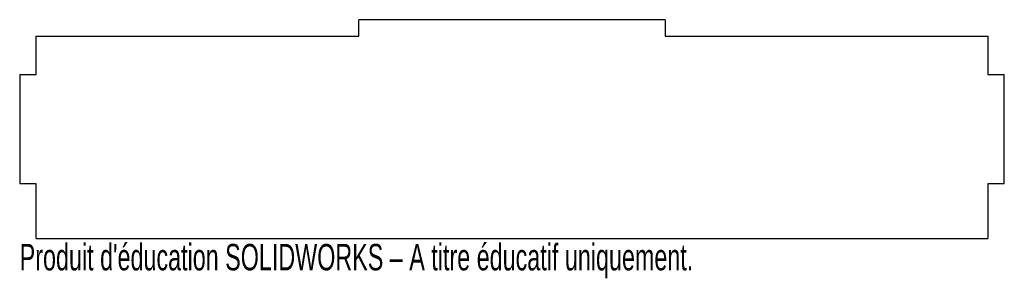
# Model space of a CAD drawing. Extents: x -90 to 90, y -27 to 20.
import ezdxf
from ezdxf.enums import TextEntityAlignment as Align

# ---------------------------------------------------------------- set-up
doc = ezdxf.new("R2010")
doc.units = 0
doc.layers.get('0').update_dxf_attribs({"linetype": 'CONTINUOUS'})

msp = doc.modelspace()

# ---------------------------------------------------------------- linework, layer by layer
at = {"color": 7, "linetype": 'CONTINUOUS'}
for p, q in [((-28, 17), (-28, 20)), ((28, 20), (-28, 20)), ((28, 20), (28, 17)), ((-87, 10), (-87, 17)), ((-87, 17), (-28, 17)), ((28, 17), (87, 17)), ((87, 17), (87, 10)), ((-90, 10), (-87, 10)), ((-90, 10), (-90, -10)), ((87, 10), (90, 10)), ((90, -10), (90, 10)), ((-87, -10), (-90, -10)), ((-87, -20), (-87, -10)), ((90, -10), (87, -10)), ((87, -10), (87, -20)), ((-87, -20), (87, -20))]:
    msp.add_line(p, q, dxfattribs=at)

# ---------------------------------------------------------------- texts
at = {"color": 7, "linetype": 'CONTINUOUS', "width": 0.659836}
msp.add_text("Produit d'éducation SOLIDWORKS – A titre éducatif uniquement.", height=4.8336, dxfattribs=at).set_placement((-90, -27.25), align=Align.BOTTOM_LEFT)

doc.saveas('drawing.dxf')
